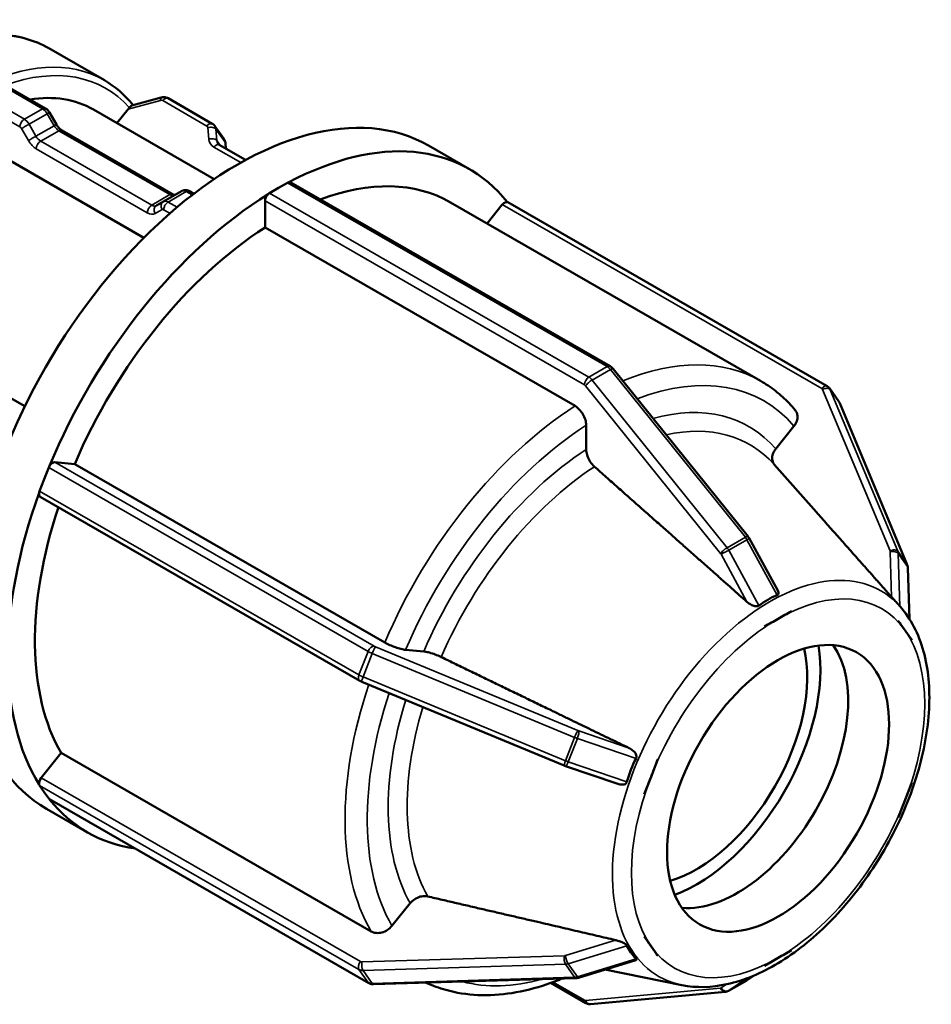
# Model space of a CAD drawing. Header units: millimetres. Extents: x 0 to 903, y 0 to 594.
# Tile 8 of 9: x 593 to 640, y 442 to 492. Entities that reach past the tile are written whole.
import ezdxf

# ---------------------------------------------------------------- set-up
doc = ezdxf.new("R2010")
doc.units = ezdxf.units.MM
doc.layers.add('Visible (ANSI)', color=7, linetype='Continuous', lineweight=50)
doc.layers.add('Visible Narrow (ANSI)', color=7, linetype='Continuous', lineweight=35)

msp = doc.modelspace()

# ---------------------------------------------------------------- linework, layer by layer
at = {"layer": 'Visible (ANSI)'}
for p, q in [((594.878, 490.585), (597.706, 488.956)), ((592.465, 488.813), (594.714, 487.518)), ((600.601, 488.078), (599.1, 487.675)), ((603.202, 486.74), (600.952, 488.035)), ((594.912, 487.316), (595.265, 486.705)), ((597.148, 487.464), (603.3, 483.921)), ((598.343, 486.775), (598.914, 487.485)), ((599.717, 480.93), (590.185, 486.419)), ((595.547, 486.401), (601.206, 483.142)), ((603.801, 485.955), (603.337, 486.616)), ((603.876, 485.746), (603.898, 485.47)), ((604.898, 484.894), (603.557, 485.666)), ((614.224, 485.624), (616.31, 484.423)), ((606.579, 483.466), (607.042, 483.733)), ((607.202, 483.749), (623.473, 474.379)), ((601.639, 483.308), (600.713, 482.775)), ((602.038, 483.3), (602.261, 483.172)), ((606.116, 483.2), (606.579, 483.466)), ((600.712, 482.774), (600.359, 482.569)), ((605.889, 481.453), (605.889, 482.808)), ((615.337, 482.733), (631.134, 473.636)), ((634.524, 473.366), (618.252, 482.736)), ((617.205, 481.657), (617.979, 482.62)), ((621.686, 472.356), (605.889, 481.453)), ((583.543, 478.16), (593.654, 472.338)), ((623.619, 474.252), (630.496, 465.702)), ((635.122, 472.581), (634.659, 473.242)), ((635.166, 472.502), (638.604, 464.267)), ((622.252, 470.138), (622.252, 471.375)), ((631.909, 470.173), (632.836, 471.326)), ((594.638, 468.619), (594.869, 469.216)), ((595.178, 469.49), (596.193, 469.397)), ((596.193, 469.397), (611.99, 460.3)), ((633.981, 466.944), (631.824, 469.376)), ((594.406, 468.022), (594.638, 468.619)), ((610.714, 458.356), (594.442, 467.726)), ((630.554, 465.614), (632.007, 462.945)), ((638.637, 464.115), (638.72, 461.503)), ((638.243, 462.138), (638.129, 462.268)), ((632.717, 461.906), (632.028, 461.509)), ((632.716, 461.908), (632.717, 461.906)), ((632.028, 461.509), (631.338, 461.112)), ((638.153, 461.407), (638.154, 461.408)), ((638.154, 461.408), (638.154, 461.409)), ((638.499, 460.916), (638.154, 461.408)), ((631.338, 461.112), (631.337, 461.114)), ((631.337, 461.112), (631.338, 461.112)), ((638.844, 460.424), (638.499, 460.916)), ((638.844, 460.424), (638.842, 460.424)), ((638.844, 460.426), (638.844, 460.424)), ((613.046, 459.929), (613.973, 459.844)), ((621.135, 454.029), (610.821, 458.304)), ((594.489, 453.412), (595.504, 454.674)), ((595.504, 454.674), (611.3, 445.577)), ((625.901, 454.351), (625.556, 453.462)), ((625.899, 454.352), (625.901, 454.351)), ((625.901, 454.351), (625.901, 454.352)), ((623.862, 453.098), (621.2, 454.005)), ((625.556, 453.462), (625.211, 452.574)), ((638.499, 452.276), (638.844, 453.165)), ((638.842, 453.165), (638.844, 453.165)), ((638.844, 453.165), (638.844, 453.165)), ((594.638, 452.677), (594.406, 453.007)), ((594.869, 452.346), (594.638, 452.677)), ((611.177, 442.942), (594.905, 452.313)), ((625.211, 452.574), (625.21, 452.574)), ((638.154, 451.387), (638.499, 452.276)), ((594.762, 451.827), (596.848, 450.626)), ((638.154, 451.387), (638.153, 451.388)), ((612.357, 445.861), (613.284, 447.014)), ((625.21, 445.314), (625.211, 445.314)), ((625.211, 445.314), (625.211, 445.316)), ((625.211, 445.314), (625.556, 444.823)), ((625.556, 444.823), (625.901, 444.331)), ((632.028, 444.229), (632.717, 444.626)), ((632.716, 444.628), (632.717, 444.626)), ((632.717, 444.626), (632.716, 444.626)), ((624.785, 444.12), (621.861, 443.221)), ((625.901, 444.331), (625.899, 444.33)), ((625.901, 444.332), (625.901, 444.331)), ((631.338, 443.832), (632.028, 444.229)), ((627.13, 442.841), (623.207, 443.635)), ((631.338, 443.832), (631.337, 443.834)), ((631.337, 443.832), (631.338, 443.832)), ((621.731, 443.199), (611.416, 442.884)), ((629.503, 442.552), (630.429, 443.085)), ((630.776, 443.321), (630.454, 443.101)), ((620.449, 442.953), (622.227, 441.93)), ((622.473, 441.873), (629.349, 442.503))]:
    msp.add_line(p, q, dxfattribs=at)
for centre, major_axis, ratio, start_param, end_param in [((604.493, 468.725), (9.731, 16.898), 0.578093, 0, 3.141593), ((590.874, 476.568), (6.274, 10.896), 0.578093, 0, 0.434346), ((599.027, 487.324), (0.257, 0.365), 0.420253, 1.200816, 1.420605), ((606.579, 467.524), (9.731, 16.898), 0.578093, 6.057924, 7.028178), ((607.042, 483.471), (-0.16, -0.277), 0.578093, 3.623619, 3.925057), ((607.042, 483.471), (0.16, 0.277), 0.578093, 0, 0.482026), ((606.579, 467.524), (8.758, 15.209), 0.578093, 0, 0.611397), ((606.579, 467.524), (-9.731, -16.898), 0.578093, 3.963528, 4.933783), ((606.116, 482.938), (0.16, 0.277), 0.578093, 1.084903, 2.354261), ((606.116, 482.938), (-0.16, -0.277), 0.578093, 3.925057, 4.226495), ((618.093, 482.458), (0.16, 0.277), 0.578093, 0.037705, 1.307063), ((618.093, 482.458), (0.16, 0.277), 0.578093, 0, 0.037705), ((606.579, 467.524), (-8.758, -15.209), 0.578093, 3.980641, 4.91667), ((595.065, 469.198), (-0.16, -0.277), 0.578093, 4.670816, 4.972255), ((595.065, 469.198), (0.16, 0.277), 0.578093, 0.259866, 1.529224), ((606.579, 467.524), (-9.731, -16.898), 0.578093, 5.010726, 5.980981), ((594.602, 468.004), (-0.16, -0.277), 0.578093, 5.273693, 6.283185), ((594.602, 468.004), (-0.16, -0.277), 0.578093, 4.972255, 5.273693), ((606.579, 467.524), (-8.758, -15.209), 0.578093, 5.05412, 5.963868), ((637.425, 451.597), (5.793, -10.955), 0.582875, 3.088613, 3.236668), ((627.856, 455.272), (4.467, 7.756), 0.578093, 3.752103, 5.672675), ((629.942, 454.07), (-3.992, -6.933), 0.578093, 0.263274, 2.878319), ((627.856, 455.272), (3.992, 6.933), 0.578093, 3.689012, 5.735766), ((636.05, 449.887), (11.687, -3.437), 0.709606, 3.007938, 3.155993), ((594.602, 453.251), (0.16, 0.277), 0.578093, 1.307063, 2.576421), ((594.602, 453.251), (-0.16, -0.277), 0.578093, 5.718014, 6.019452), ((595.065, 452.59), (-0.16, -0.277), 0.578093, 6.019452, 6.283185), ((606.579, 467.524), (-9.731, -16.898), 0.578093, 6.057976, 6.508395), ((636.05, 448.051), (11.883, 2.745), 0.420646, 3.236078, 3.384134)]:
    msp.add_ellipse(centre, major_axis=major_axis, ratio=ratio, start_param=start_param, end_param=end_param, dxfattribs=at)
msp.add_ellipse((632.028, 452.869), major_axis=(-3.992, -6.933), ratio=0.578093, dxfattribs=at)
for points, knots in [([(594.878, 490.585), (594.121, 491.02), (593.252, 491.256), (591.36, 491.314), (590.334, 491.123), (588.212, 490.324), (587.116, 489.702), (584.984, 488.093), (583.95, 487.105), (582.05, 484.869), (581.184, 483.623), (579.704, 480.995), (579.09, 479.615), (578.174, 476.854), (577.873, 475.473), (577.619, 472.846), (577.667, 471.599), (578.121, 469.371), (578.526, 468.387), (579.555, 466.956), (580.116, 466.441), (580.761, 466.07)], [5.499721, 5.499721, 5.499721, 5.499721, 5.7998, 5.7998, 6.11236, 6.11236, 6.436768, 6.436768, 6.762393, 6.762393, 7.087063, 7.087063, 7.411347, 7.411347, 7.736101, 7.736101, 8.061794, 8.061794, 8.385625, 8.385625, 8.641314, 8.641314, 8.641314, 8.641314]), ([(600.601, 488.078), (600.622, 488.083), (600.645, 488.088), (600.69, 488.093), (600.713, 488.095), (600.76, 488.094), (600.784, 488.092), (600.833, 488.083), (600.857, 488.077), (600.905, 488.06), (600.929, 488.049), (600.952, 488.035)], [3.9269908, 3.9269908, 3.9269908, 3.9269908, 4.0840704, 4.0840704, 4.2411501, 4.2411501, 4.3982297, 4.3982297, 4.5553093, 4.5553093, 4.712389, 4.712389, 4.712389, 4.712389]), ([(594.912, 487.316), (594.903, 487.332), (594.893, 487.347), (594.872, 487.377), (594.861, 487.391), (594.837, 487.419), (594.824, 487.433), (594.797, 487.459), (594.782, 487.472), (594.75, 487.496), (594.733, 487.507), (594.714, 487.518)], [0.7853982, 0.7853982, 0.7853982, 0.7853982, 0.9424778, 0.9424778, 1.0995574, 1.0995574, 1.2566371, 1.2566371, 1.4137167, 1.4137167, 1.5707963, 1.5707963, 1.5707963, 1.5707963]), ([(598.977, 487.556), (598.983, 487.562), (598.989, 487.568), (599.014, 487.596), (599.031, 487.616), (599.063, 487.651), (599.077, 487.664), (599.093, 487.672), (599.097, 487.674), (599.1, 487.675)], [-0.04338213, -0.04338213, -0.04338213, -0.04338213, -0.04069009, -0.04069009, -0.03096435, -0.03096435, -0.02023584, -0.02023584, -0.01733892, -0.01733892, -0.01733892, -0.01733892]), ([(603.202, 486.74), (603.212, 486.734), (603.223, 486.727), (603.243, 486.714), (603.252, 486.706), (603.271, 486.691), (603.28, 486.682), (603.298, 486.665), (603.307, 486.656), (603.323, 486.636), (603.33, 486.627), (603.337, 486.616)], [4.712389, 4.712389, 4.712389, 4.712389, 4.782905, 4.782905, 4.8534211, 4.8534211, 4.9239372, 4.9239372, 4.9944532, 4.9944532, 5.0649693, 5.0649693, 5.0649693, 5.0649693]), ([(595.547, 486.401), (595.53, 486.41), (595.512, 486.423), (595.473, 486.452), (595.453, 486.469), (595.413, 486.507), (595.393, 486.528), (595.354, 486.574), (595.335, 486.598), (595.298, 486.65), (595.281, 486.677), (595.265, 486.705)], [1.5707963, 1.5707963, 1.5707963, 1.5707963, 1.727876, 1.727876, 1.8849556, 1.8849556, 2.0420352, 2.0420352, 2.1991149, 2.1991149, 2.3561945, 2.3561945, 2.3561945, 2.3561945]), ([(603.876, 485.746), (603.875, 485.76), (603.873, 485.775), (603.867, 485.804), (603.864, 485.818), (603.855, 485.847), (603.85, 485.861), (603.839, 485.889), (603.832, 485.903), (603.818, 485.93), (603.809, 485.943), (603.801, 485.955)], [0.7853982, 0.7853982, 0.7853982, 0.7853982, 0.8719617, 0.8719617, 0.9585253, 0.9585253, 1.0450889, 1.0450889, 1.1316524, 1.1316524, 1.218216, 1.218216, 1.218216, 1.218216]), ([(603.494, 485.723), (603.497, 485.718), (603.5, 485.714), (603.507, 485.706), (603.511, 485.702), (603.519, 485.695), (603.523, 485.691), (603.532, 485.683), (603.536, 485.68), (603.546, 485.673), (603.552, 485.67), (603.557, 485.666)], [4.3598087, 4.3598087, 4.3598087, 4.3598087, 4.4303247, 4.4303247, 4.5008408, 4.5008408, 4.5713569, 4.5713569, 4.6418729, 4.6418729, 4.712389, 4.712389, 4.712389, 4.712389]), ([(602.038, 483.3), (602.02, 483.311), (602, 483.321), (601.956, 483.338), (601.933, 483.345), (601.881, 483.356), (601.853, 483.359), (601.794, 483.358), (601.763, 483.354), (601.7, 483.338), (601.668, 483.325), (601.639, 483.308)], [1.5707963, 1.5707963, 1.5707963, 1.5707963, 1.7274892, 1.7274892, 1.8841821, 1.8841821, 2.040875, 2.040875, 2.1975679, 2.1975679, 2.3542608, 2.3542608, 2.3542608, 2.3542608]), ([(600.712, 482.774), (600.712, 482.774), (600.712, 482.774), (600.712, 482.774), (600.712, 482.774), (600.712, 482.774), (600.712, 482.774), (600.713, 482.775), (600.713, 482.775), (600.713, 482.775), (600.713, 482.775), (600.713, 482.775)], [3.926990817, 3.926990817, 3.926990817, 3.926990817, 3.927377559, 3.927377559, 3.9277643, 3.9277643, 3.928151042, 3.928151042, 3.928537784, 3.928537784, 3.928924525, 3.928924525, 3.928924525, 3.928924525]), ([(601.293, 483.109), (601.29, 483.109), (601.287, 483.109), (601.276, 483.112), (601.265, 483.115), (601.238, 483.125), (601.223, 483.132), (601.206, 483.142)], [1.1860376, 1.1860376, 1.1860376, 1.1860376, 1.2574105, 1.2574105, 1.4141034, 1.4141034, 1.5707963, 1.5707963, 1.5707963, 1.5707963]), ([(623.619, 474.252), (623.612, 474.261), (623.604, 474.271), (623.587, 474.289), (623.578, 474.298), (623.56, 474.315), (623.55, 474.324), (623.53, 474.34), (623.519, 474.349), (623.497, 474.364), (623.485, 474.372), (623.473, 474.379)], [1.0471976, 1.0471976, 1.0471976, 1.0471976, 1.1519173, 1.1519173, 1.2566371, 1.2566371, 1.3613568, 1.3613568, 1.4660766, 1.4660766, 1.5707963, 1.5707963, 1.5707963, 1.5707963]), ([(632.9, 472.146), (632.799, 472.267), (632.694, 472.383), (632.478, 472.609), (632.366, 472.717), (632.136, 472.925), (632.018, 473.025), (631.776, 473.215), (631.651, 473.306), (631.397, 473.478), (631.267, 473.559), (631.134, 473.636)], [5.2916735, 5.2916735, 5.2916735, 5.2916735, 5.333283, 5.333283, 5.3748924, 5.3748924, 5.4165019, 5.4165019, 5.4581114, 5.4581114, 5.4997209, 5.4997209, 5.4997209, 5.4997209]), ([(634.524, 473.366), (634.534, 473.36), (634.544, 473.353), (634.564, 473.339), (634.574, 473.332), (634.593, 473.316), (634.602, 473.308), (634.62, 473.291), (634.628, 473.281), (634.644, 473.262), (634.652, 473.252), (634.659, 473.242)], [4.712389, 4.712389, 4.712389, 4.712389, 4.782905, 4.782905, 4.8534211, 4.8534211, 4.9239372, 4.9239372, 4.9944532, 4.9944532, 5.0649693, 5.0649693, 5.0649693, 5.0649693]), ([(622.252, 471.375), (622.252, 471.456), (622.235, 471.561), (622.182, 471.741), (622.135, 471.849), (622.037, 472.02), (621.967, 472.114), (621.838, 472.25), (621.756, 472.316), (621.686, 472.356)], [-0.1185737, -0.1185737, -0.1185737, -0.1185737, -0.0888892, -0.0888892, -0.0592318, -0.0592318, -0.0296042, -0.0296042, 0, 0, 0, 0]), ([(635.166, 472.502), (635.164, 472.508), (635.161, 472.513), (635.156, 472.524), (635.153, 472.529), (635.148, 472.54), (635.145, 472.545), (635.139, 472.556), (635.136, 472.561), (635.129, 472.571), (635.126, 472.576), (635.122, 472.581)], [1.0471976, 1.0471976, 1.0471976, 1.0471976, 1.0814012, 1.0814012, 1.1156049, 1.1156049, 1.1498086, 1.1498086, 1.1840123, 1.1840123, 1.218216, 1.218216, 1.218216, 1.218216]), ([(632.836, 471.326), (632.897, 471.401), (632.952, 471.499), (633.01, 471.669), (633.024, 471.771), (633.011, 471.934), (632.982, 472.025), (632.929, 472.109), (632.915, 472.128), (632.9, 472.146)], [-0.11857372, -0.11857372, -0.11857372, -0.11857372, -0.08888921, -0.08888921, -0.05923182, -0.05923182, -0.0296042, -0.0296042, -0.02124606, -0.02124606, -0.02124606, -0.02124606]), ([(622.671, 469.263), (622.646, 469.285), (622.623, 469.308), (622.537, 469.399), (622.467, 469.493), (622.368, 469.664), (622.322, 469.772), (622.268, 469.952), (622.252, 470.057), (622.252, 470.138)], [0.25682012, 0.25682012, 0.25682012, 0.25682012, 0.26679616, 0.26679616, 0.29642898, 0.29642898, 0.32610114, 0.32610114, 0.3558022, 0.3558022, 0.3558022, 0.3558022]), ([(631.845, 469.352), (631.83, 469.37), (631.817, 469.389), (631.764, 469.474), (631.734, 469.564), (631.721, 469.727), (631.735, 469.829), (631.794, 469.999), (631.849, 470.097), (631.909, 470.173)], [0.25846965, 0.25846965, 0.25846965, 0.25846965, 0.26679616, 0.26679616, 0.29642898, 0.29642898, 0.32610114, 0.32610114, 0.3558022, 0.3558022, 0.3558022, 0.3558022]), ([(630.554, 465.614), (630.551, 465.62), (630.548, 465.626), (630.54, 465.638), (630.537, 465.644), (630.529, 465.656), (630.525, 465.662), (630.517, 465.673), (630.513, 465.679), (630.505, 465.69), (630.5, 465.696), (630.496, 465.702)], [0.7422573, 0.7422573, 0.7422573, 0.7422573, 0.8032454, 0.8032454, 0.8642334, 0.8642334, 0.9252215, 0.9252215, 0.9862095, 0.9862095, 1.0471976, 1.0471976, 1.0471976, 1.0471976]), ([(638.637, 464.115), (638.637, 464.125), (638.636, 464.135), (638.634, 464.156), (638.632, 464.166), (638.629, 464.186), (638.627, 464.196), (638.622, 464.217), (638.619, 464.227), (638.612, 464.247), (638.608, 464.257), (638.604, 464.267)], [0.7422573, 0.7422573, 0.7422573, 0.7422573, 0.8032454, 0.8032454, 0.8642334, 0.8642334, 0.9252215, 0.9252215, 0.9862095, 0.9862095, 1.0471976, 1.0471976, 1.0471976, 1.0471976]), ([(632.008, 462.945), (632.026, 462.911), (632.04, 462.877), (632.049, 462.818), (632.047, 462.79), (632.03, 462.754), (632.022, 462.743), (632.002, 462.727), (631.991, 462.72), (631.979, 462.715)], [0.03037693, 0.03037693, 0.03037693, 0.03037693, 0.0444864, 0.0444864, 0.05588661, 0.05588661, 0.06158672, 0.06158672, 0.06640432, 0.06640432, 0.06640432, 0.06640432]), ([(631.053, 462.182), (631.042, 462.174), (631.03, 462.167), (631.001, 462.156), (630.983, 462.151), (630.927, 462.145), (630.886, 462.148), (630.776, 462.17), (630.704, 462.2), (630.569, 462.273), (630.507, 462.318), (630.456, 462.362), (630.45, 462.367), (630.444, 462.372), (630.439, 462.377)], [-0.06640432, -0.06640432, -0.06640432, -0.06640432, -0.06158672, -0.06158672, -0.05588661, -0.05588661, -0.0444864, -0.0444864, -0.0222432, -0.0222432, 0, 0, 0, 0.00240406, 0.00240406, 0.00240406, 0.00240406]), ([(638.129, 462.268), (638.122, 462.275), (638.116, 462.281), (638.061, 462.344), (638.01, 462.401), (637.913, 462.51), (637.867, 462.562), (637.827, 462.607), (637.823, 462.611), (637.819, 462.616), (637.814, 462.621)], [-0.04714525, -0.04714525, -0.04714525, -0.04714525, -0.0444864, -0.0444864, -0.0222432, -0.0222432, 0, 0, 0, 0.00240406, 0.00240406, 0.00240406, 0.00240406]), ([(627.13, 442.841), (627.858, 442.693), (628.636, 442.716), (630.29, 443.077), (631.172, 443.445), (632.926, 444.5), (633.799, 445.195), (635.429, 446.829), (636.186, 447.767), (637.516, 449.787), (638.089, 450.869), (638.997, 453.076), (639.332, 454.201), (639.726, 456.392), (639.784, 457.458), (639.598, 459.426), (639.354, 460.329), (638.753, 461.482), (638.517, 461.83), (638.243, 462.138)], [2.549122, 2.549122, 2.549122, 2.549122, 2.841516, 2.841516, 3.163163, 3.163163, 3.49507, 3.49507, 3.825714, 3.825714, 4.154928, 4.154928, 4.484489, 4.484489, 4.815895, 4.815895, 5.146424, 5.146424, 5.308727, 5.308727, 5.308727, 5.308727]), ([(611.99, 460.3), (612.059, 460.26), (612.156, 460.211), (612.331, 460.133), (612.441, 460.089), (612.625, 460.024), (612.732, 459.992), (612.898, 459.951), (612.985, 459.935), (613.046, 459.929)], [0, 0, 0, 0, 0.0296042, 0.0296042, 0.0592318, 0.0592318, 0.0888892, 0.0888892, 0.1185737, 0.1185737, 0.1185737, 0.1185737]), ([(613.973, 459.844), (614.034, 459.839), (614.122, 459.823), (614.287, 459.782), (614.394, 459.749), (614.578, 459.684), (614.688, 459.641), (614.806, 459.588), (614.836, 459.574), (614.867, 459.559)], [0.11859346, 0.11859346, 0.11859346, 0.11859346, 0.14829452, 0.14829452, 0.17796668, 0.17796668, 0.2075995, 0.2075995, 0.21757554, 0.21757554, 0.21757554, 0.21757554]), ([(610.714, 458.356), (610.721, 458.352), (610.728, 458.348), (610.742, 458.341), (610.749, 458.337), (610.763, 458.33), (610.77, 458.327), (610.784, 458.32), (610.791, 458.317), (610.806, 458.31), (610.813, 458.307), (610.821, 458.304)], [4.712389, 4.712389, 4.712389, 4.712389, 4.8171087, 4.8171087, 4.9218285, 4.9218285, 5.0265482, 5.0265482, 5.131268, 5.131268, 5.2359878, 5.2359878, 5.2359878, 5.2359878]), ([(624.442, 454.92), (624.449, 454.917), (624.456, 454.914), (624.462, 454.91), (624.524, 454.879), (624.588, 454.837), (624.702, 454.737), (624.751, 454.679), (624.799, 454.579), (624.811, 454.54), (624.815, 454.481), (624.813, 454.462), (624.806, 454.428), (624.8, 454.412), (624.793, 454.398)], [-0.00240406, -0.00240406, -0.00240406, -0.00240406, 0, 0, 0, 0.0222432, 0.0222432, 0.0444864, 0.0444864, 0.05588661, 0.05588661, 0.06158672, 0.06158672, 0.06640432, 0.06640432, 0.06640432, 0.06640432]), ([(621.135, 454.029), (621.14, 454.027), (621.144, 454.026), (621.152, 454.022), (621.157, 454.02), (621.165, 454.017), (621.17, 454.016), (621.178, 454.012), (621.183, 454.011), (621.191, 454.008), (621.196, 454.006), (621.2, 454.005)], [5.2359878, 5.2359878, 5.2359878, 5.2359878, 5.2969758, 5.2969758, 5.3579638, 5.3579638, 5.4189519, 5.4189519, 5.4799399, 5.4799399, 5.540928, 5.540928, 5.540928, 5.540928]), ([(624.33, 453.204), (624.326, 453.189), (624.32, 453.175), (624.303, 453.146), (624.291, 453.132), (624.251, 453.096), (624.217, 453.08), (624.121, 453.053), (624.049, 453.055), (623.939, 453.074), (623.899, 453.085), (623.862, 453.098)], [-0.06640432, -0.06640432, -0.06640432, -0.06640432, -0.06158672, -0.06158672, -0.05588661, -0.05588661, -0.0444864, -0.0444864, -0.0222432, -0.0222432, -0.00992897, -0.00992897, -0.00992897, -0.00992897]), ([(613.284, 447.014), (613.344, 447.09), (613.432, 447.169), (613.598, 447.277), (613.705, 447.326), (613.889, 447.375), (613.999, 447.385), (614.116, 447.374), (614.147, 447.369), (614.177, 447.362)], [0.11859346, 0.11859346, 0.11859346, 0.11859346, 0.14829452, 0.14829452, 0.17796668, 0.17796668, 0.2075995, 0.2075995, 0.21757554, 0.21757554, 0.21757554, 0.21757554]), ([(611.3, 445.577), (611.37, 445.537), (611.466, 445.507), (611.642, 445.491), (611.752, 445.501), (611.936, 445.55), (612.043, 445.598), (612.208, 445.707), (612.296, 445.786), (612.357, 445.861)], [0, 0, 0, 0, 0.0296042, 0.0296042, 0.0592318, 0.0592318, 0.0888892, 0.0888892, 0.1185737, 0.1185737, 0.1185737, 0.1185737]), ([(623.753, 445.137), (623.76, 445.135), (623.766, 445.134), (623.773, 445.132), (623.836, 445.117), (623.907, 445.095), (624.049, 445.042), (624.121, 445.01), (624.217, 444.954), (624.251, 444.931), (624.291, 444.897), (624.303, 444.885), (624.32, 444.865), (624.326, 444.855), (624.33, 444.847)], [-0.00240406, -0.00240406, -0.00240406, -0.00240406, 0, 0, 0, 0.0222432, 0.0222432, 0.0444864, 0.0444864, 0.05588661, 0.05588661, 0.06158672, 0.06158672, 0.06640432, 0.06640432, 0.06640432, 0.06640432]), ([(624.793, 444.186), (624.8, 444.179), (624.806, 444.171), (624.813, 444.157), (624.815, 444.15), (624.811, 444.132), (624.8, 444.125), (624.785, 444.12)], [-0.06640432, -0.06640432, -0.06640432, -0.06640432, -0.06158672, -0.06158672, -0.05588661, -0.05588661, -0.04499319, -0.04499319, -0.04499319, -0.04499319]), ([(614.104, 442.966), (614.425, 442.816), (614.759, 442.692), (615.628, 442.448), (616.175, 442.362), (617.302, 442.312), (617.882, 442.347), (619.059, 442.532), (619.657, 442.683), (620.516, 442.974), (620.773, 443.071), (621.031, 443.177)], [2.4076891, 2.4076891, 2.4076891, 2.4076891, 2.5035652, 2.5035652, 2.6490022, 2.6490022, 2.7944392, 2.7944392, 2.9398762, 2.9398762, 3.0017999, 3.0017999, 3.0017999, 3.0017999]), ([(621.731, 443.199), (621.74, 443.199), (621.749, 443.2), (621.767, 443.201), (621.776, 443.202), (621.793, 443.205), (621.802, 443.206), (621.819, 443.21), (621.827, 443.211), (621.844, 443.216), (621.852, 443.218), (621.861, 443.221)], [5.2359878, 5.2359878, 5.2359878, 5.2359878, 5.2969758, 5.2969758, 5.3579638, 5.3579638, 5.4189519, 5.4189519, 5.4799399, 5.4799399, 5.540928, 5.540928, 5.540928, 5.540928]), ([(630.429, 443.085), (630.431, 443.086), (630.433, 443.087), (630.436, 443.089), (630.438, 443.09), (630.441, 443.092), (630.443, 443.093), (630.446, 443.096), (630.448, 443.097), (630.451, 443.099), (630.453, 443.1), (630.454, 443.101)], [5.49585344, 5.49585344, 5.49585344, 5.49585344, 5.50486834, 5.50486834, 5.51388325, 5.51388325, 5.52289815, 5.52289815, 5.53191306, 5.53191306, 5.54092796, 5.54092796, 5.54092796, 5.54092796]), ([(611.177, 442.942), (611.192, 442.934), (611.208, 442.926), (611.24, 442.912), (611.256, 442.907), (611.288, 442.897), (611.305, 442.893), (611.337, 442.888), (611.353, 442.886), (611.385, 442.883), (611.4, 442.883), (611.416, 442.884)], [4.712389, 4.712389, 4.712389, 4.712389, 4.8171087, 4.8171087, 4.9218285, 4.9218285, 5.0265482, 5.0265482, 5.131268, 5.131268, 5.2359878, 5.2359878, 5.2359878, 5.2359878]), ([(629.503, 442.552), (629.493, 442.546), (629.484, 442.541), (629.463, 442.532), (629.453, 442.528), (629.432, 442.52), (629.422, 442.517), (629.401, 442.512), (629.391, 442.509), (629.37, 442.506), (629.36, 442.504), (629.349, 442.503)], [0.7873319, 0.7873319, 0.7873319, 0.7873319, 0.839305, 0.839305, 0.8912781, 0.8912781, 0.9432513, 0.9432513, 0.9952244, 0.9952244, 1.0471976, 1.0471976, 1.0471976, 1.0471976]), ([(622.473, 441.873), (622.452, 441.871), (622.433, 441.871), (622.395, 441.873), (622.376, 441.876), (622.342, 441.883), (622.326, 441.887), (622.295, 441.897), (622.28, 441.903), (622.253, 441.916), (622.24, 441.922), (622.227, 441.93)], [1.0471976, 1.0471976, 1.0471976, 1.0471976, 1.1519173, 1.1519173, 1.2566371, 1.2566371, 1.3613568, 1.3613568, 1.4660766, 1.4660766, 1.5707963, 1.5707963, 1.5707963, 1.5707963])]:
    msp.add_open_spline(points, degree=3, knots=knots, dxfattribs=at)
for points in [[(599.164, 487.692), (598.75, 488.211), (598.26, 488.637), (597.706, 488.956)], [(632.028, 461.509), (632.247, 461.636), (632.483, 461.77), (632.716, 461.908)], [(631.337, 461.114), (631.574, 461.247), (631.808, 461.382), (632.028, 461.509)], [(638.153, 461.407), (638.153, 461.408), (638.154, 461.409), (638.154, 461.409)], [(638.499, 460.916), (638.388, 461.074), (638.273, 461.239), (638.153, 461.407)], [(638.154, 461.409), (638.272, 461.239), (638.389, 461.073), (638.499, 460.916)], [(631.337, 461.112), (631.337, 461.112), (631.337, 461.113), (631.337, 461.114)], [(638.499, 460.916), (638.609, 460.759), (638.726, 460.591), (638.844, 460.426)], [(638.842, 460.424), (638.726, 460.593), (638.61, 460.758), (638.499, 460.916)], [(625.556, 453.462), (625.666, 453.746), (625.784, 454.048), (625.899, 454.352)], [(625.899, 454.352), (625.9, 454.352), (625.9, 454.352), (625.901, 454.352)], [(625.21, 452.574), (625.33, 452.876), (625.446, 453.179), (625.556, 453.462)], [(638.499, 452.276), (638.61, 452.562), (638.726, 452.86), (638.842, 453.165)], [(638.842, 453.165), (638.843, 453.165), (638.843, 453.165), (638.844, 453.165)], [(638.153, 451.388), (638.273, 451.692), (638.388, 451.99), (638.499, 452.276)], [(625.21, 445.314), (625.21, 445.314), (625.211, 445.315), (625.211, 445.316)], [(625.556, 444.823), (625.446, 444.979), (625.33, 445.147), (625.21, 445.314)], [(625.211, 445.316), (625.33, 445.145), (625.445, 444.981), (625.556, 444.823)], [(625.556, 444.823), (625.667, 444.664), (625.783, 444.499), (625.901, 444.332)], [(625.899, 444.33), (625.784, 444.499), (625.666, 444.666), (625.556, 444.823)], [(632.028, 444.229), (632.249, 444.357), (632.481, 444.49), (632.716, 444.628)], [(632.716, 444.626), (632.483, 444.491), (632.247, 444.356), (632.028, 444.229)], [(632.028, 444.229), (631.808, 444.103), (631.574, 443.968), (631.337, 443.832)], [(631.337, 443.834), (631.575, 443.968), (631.806, 444.102), (632.028, 444.229)], [(631.337, 443.832), (631.337, 443.832), (631.337, 443.833), (631.337, 443.834)]]:
    msp.add_open_spline(points, degree=3, dxfattribs=at)
for points, weights in [([(630.439, 462.377), (626.997, 465.428), (622.671, 469.263)], [1.00091061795, 1.00697198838, 1]), ([(637.814, 462.621), (636.044, 464.618), (633.981, 466.944)], [1.00091061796, 1.00496624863, 1.00318700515]), ([(614.867, 459.559), (620.199, 456.976), (624.442, 454.92)], [1, 1.00697198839, 1.00091061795]), ([(614.177, 447.362), (619.51, 446.122), (623.753, 445.137)], [1, 1.00697198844, 1.00091061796])]:
    msp.add_rational_spline(points, weights, degree=2, dxfattribs=at)
at = {"layer": 'Visible Narrow (ANSI)'}
for p, q in [((592.305, 488.798), (594.555, 487.502)), ((593.628, 486.969), (591.379, 488.264)), ((591.153, 487.872), (593.402, 486.577)), ((598.914, 487.485), (600.571, 487.93)), ((600.68, 487.92), (602.929, 486.624)), ((594.555, 487.502), (593.628, 486.969)), ((593.868, 486.716), (594.795, 487.249)), ((594.795, 487.249), (595.148, 486.638)), ((593.482, 486.492), (593.835, 485.882)), ((594.221, 486.105), (593.868, 486.716)), ((595.148, 486.638), (594.221, 486.105)), ((594.461, 485.852), (595.388, 486.385)), ((595.388, 486.385), (601.046, 483.126)), ((602.981, 486.542), (603.028, 485.959)), ((603.392, 486.461), (603.855, 485.8)), ((603.439, 485.878), (603.392, 486.461)), ((600.12, 482.593), (594.461, 485.852)), ((603.609, 485.637), (603.439, 485.878)), ((603.855, 485.8), (603.881, 485.48)), ((594.235, 485.46), (599.893, 482.201)), ((603.284, 485.551), (604.656, 484.761)), ((607.042, 483.733), (623.313, 474.363)), ((600.952, 482.751), (601.879, 483.285)), ((601.879, 483.285), (602.181, 483.111)), ((601.046, 483.126), (600.12, 482.593)), ((601.409, 482.488), (600.952, 482.751)), ((605.889, 482.808), (622.161, 473.438)), ((622.387, 473.83), (606.116, 483.2)), ((600.293, 482.162), (600.646, 482.367)), ((600.726, 482.359), (601.045, 482.176)), ((617.979, 482.62), (634.251, 473.25)), ((623.313, 474.363), (622.387, 473.83)), ((622.557, 473.679), (623.483, 474.213)), ((623.483, 474.213), (630.36, 465.662)), ((622.217, 473.388), (629.094, 464.837)), ((629.433, 465.129), (622.557, 473.679)), ((634.294, 473.201), (637.733, 464.966)), ((634.69, 473.185), (635.153, 472.525)), ((638.129, 464.95), (634.69, 473.185)), ((635.153, 472.525), (638.592, 464.29)), ((594.869, 469.216), (611.141, 459.846)), ((611.45, 460.12), (595.178, 469.49)), ((610.677, 458.652), (594.406, 468.022)), ((630.36, 465.662), (629.433, 465.129)), ((629.514, 465.008), (630.44, 465.542)), ((630.44, 465.542), (631.979, 462.715)), ((629.121, 464.797), (630.439, 462.377)), ((631.053, 462.182), (629.514, 465.008)), ((637.741, 464.927), (637.814, 462.621)), ((638.592, 464.29), (638.129, 464.95)), ((638.153, 464.835), (638.616, 464.174)), ((638.239, 462.143), (638.153, 464.835)), ((638.616, 464.174), (638.7, 461.534)), ((611.141, 459.846), (610.677, 458.652)), ((610.886, 458.55), (611.35, 459.744)), ((611.35, 459.744), (621.664, 455.469)), ((621.834, 455.811), (611.519, 460.086)), ((621.201, 454.275), (610.886, 458.55)), ((624.442, 454.92), (621.88, 455.793)), ((621.664, 455.469), (621.201, 454.275)), ((621.338, 454.224), (621.801, 455.418)), ((621.801, 455.418), (624.793, 454.398)), ((624.33, 453.204), (621.338, 454.224)), ((610.76, 444.042), (594.489, 453.412)), ((594.406, 453.007), (610.677, 443.637)), ((611.141, 442.976), (594.869, 452.346)), ((623.753, 445.137), (621.19, 444.349)), ((621.338, 443.926), (624.33, 444.847)), ((621.145, 444.341), (610.83, 444.026)), ((624.793, 444.186), (621.801, 443.266)), ((610.677, 443.637), (611.141, 442.976)), ((610.886, 443.588), (621.201, 443.903)), ((611.35, 442.927), (610.886, 443.588)), ((621.201, 443.903), (621.664, 443.243)), ((621.801, 443.266), (621.338, 443.926)), ((621.664, 443.243), (611.35, 442.927)), ((629.514, 442.559), (630.425, 443.183)), ((630.44, 443.092), (629.514, 442.559)), ((630.773, 443.32), (630.44, 443.092)), ((622.161, 442.077), (620.565, 442.995)), ((629.094, 442.692), (622.217, 442.061)), ((629.379, 442.878), (629.121, 442.701))]:
    msp.add_line(p, q, dxfattribs=at)
for centre, major_axis, ratio, start_param, end_param in [((587.819, 478.327), (-7.059, -12.257), 0.578093, 3.141593, 6.283185), ((590.648, 476.698), (7.059, 12.257), 0.578093, 0, 2.876712), ((590.874, 476.568), (6.899, 11.98), 0.578093, 6.089479, 6.88375), ((600.684, 487.769), (-0.083, 0.309), 0.258363, 0, 0.953495), ((600.582, 487.798), (0.131, 0.092), 0.787757, 0.35258, 1.137978), ((600.793, 487.758), (0.16, 0.277), 0.578093, 0, 1.307063), ((594.555, 487.241), (0.16, 0.277), 0.578093, 0, 0.783464), ((594.555, 487.11), (0.24, -0.416), 0.578093, 1.57273, 2.358128), ((594.635, 487.156), (0.277, 0.16), 0.001578, 0, 0.954406), ((593.628, 486.707), (-0.16, -0.277), 0.578093, 3.925057, 5.495853), ((593.628, 486.576), (-0.24, 0.416), 0.578093, 4.714323, 5.499721), ((603.042, 486.463), (0.16, 0.277), 0.578093, 0, 1.307063), ((593.402, 486.446), (0.08, -0.139), 0.578093, 1.57273, 2.358128), ((593.708, 486.623), (-0.277, -0.16), 0.001578, 4.095998, 5.666795), ((594.988, 486.545), (0.277, 0.16), 0.001578, 0, 0.954406), ((595.388, 486.777), (0.24, -0.416), 0.578093, 4.714323, 5.499721), ((595.388, 486.123), (0.16, 0.277), 0.578093, 0, 0.783464), ((602.831, 486.502), (0.131, 0.092), 0.787757, 5.850367, 6.635766), ((603.094, 486.381), (0.319, 0.026), 0.559184, 0.316918, 1.887715), ((602.944, 486.341), (0.393, 0.276), 0.787757, 5.850367, 6.283185), ((594.061, 486.012), (-0.277, -0.16), 0.001578, 4.095998, 5.666795), ((594.235, 486.114), (0.399, -0.693), 0.578093, 4.714323, 5.499721), ((594.461, 486.244), (-0.24, 0.416), 0.578093, 1.57273, 2.358128), ((594.461, 485.59), (-0.16, -0.277), 0.578093, 3.925057, 5.495853), ((603.141, 485.798), (0.319, 0.026), 0.559184, 0.316918, 1.887715), ((603.774, 486.16), (-0.655, -0.459), 0.787757, 5.850367, 6.635766), ((603.887, 485.998), (-0.393, -0.276), 0.787757, 5.850367, 6.283185), ((603.408, 485.68), (0.393, 0.276), 0.787757, 5.850367, 6.283185), ((603.557, 485.72), (0.319, 0.026), 0.559184, 0, 0.316918), ((603.397, 485.389), (0.16, 0.277), 0.578093, 0, 1.307063), ((601.879, 482.892), (-0.24, 0.416), 0.578093, 5.499721, 6.283185), ((601.879, 483.023), (0.16, 0.277), 0.578093, 0, 0.783464), ((600.872, 482.497), (-0.161, 0.277), 0.815969, 0, 1.568067), ((600.952, 482.359), (-0.24, 0.416), 0.578093, 5.499721, 6.283185), ((600.952, 482.49), (-0.16, -0.277), 0.578093, 3.925057, 5.495853), ((601.046, 482.865), (0.16, 0.277), 0.578093, 0, 0.783464), ((601.046, 483.519), (0.24, -0.416), 0.578093, 5.499721, 6.207727), ((600.12, 482.331), (-0.16, -0.277), 0.578093, 3.925057, 5.495853), ((600.12, 482.985), (0.24, -0.416), 0.578093, 5.499721, 6.282551), ((600.52, 482.293), (-0.161, 0.277), 0.815969, 0, 1.568067), ((600.726, 482.228), (-0.08, 0.139), 0.578093, 5.499721, 6.285119), ((599.893, 482.855), (0.399, -0.693), 0.578093, 5.499721, 6.285119), ((622.375, 458.427), (8.758, 15.209), 0.578093, 0, 0.642829), ((623.313, 474.101), (0.16, 0.277), 0.578093, 0, 0.783464), ((623.313, 473.971), (0.24, -0.416), 0.578093, 1.834529, 2.358128), ((623.37, 474.051), (0.249, 0.201), 0.212712, 0, 0.937714), ((622.387, 473.568), (-0.16, -0.277), 0.578093, 3.925057, 5.495853), ((622.387, 473.437), (-0.24, 0.416), 0.578093, 4.976122, 5.499721), ((622.941, 458.102), (8.359, 14.515), 0.578093, 6.077694, 6.904479), ((622.161, 473.307), (0.08, -0.139), 0.578093, 1.834529, 2.358128), ((622.444, 473.518), (-0.249, -0.201), 0.212712, 4.079306, 5.650103), ((634.364, 473.088), (0.16, 0.277), 0.578093, 0, 1.307063), ((634.153, 473.128), (0.131, 0.092), 0.787757, 6.112167, 6.635766), ((634.407, 473.04), (0.295, 0.123), 0.607, 0.132299, 1.703096), ((634.266, 472.967), (0.393, 0.276), 0.787757, 6.112167, 6.283185), ((622.375, 458.427), (-8.758, -15.209), 0.578093, 3.980641, 4.91667), ((622.941, 458.102), (7.605, 13.206), 0.578093, 6.083477, 6.812104), ((634.729, 472.306), (0.393, 0.276), 0.787757, 6.112167, 6.283185), ((634.871, 472.379), (0.295, 0.123), 0.607, 0, 0.132299), ((622.941, 458.102), (8.359, 14.515), 0.578093, 0.841706, 1.77242), ((623.36, 457.86), (7.219, 12.536), 0.578093, 6.092192, 6.772547), ((622.941, 458.102), (-7.605, -13.206), 0.578093, 3.989082, 4.90823), ((623.36, 457.86), (7.219, 12.536), 0.578093, 0.850914, 1.763212), ((630.247, 465.501), (0.249, 0.201), 0.212712, 0, 0.937714), ((630.19, 465.42), (0.24, -0.416), 0.578093, 1.529589, 1.834529), ((630.273, 465.461), (0.281, 0.153), 0.033614, 5.329179, 6.283185), ((629.32, 464.968), (-0.249, -0.201), 0.212712, 4.079306, 5.650103), ((629.037, 464.757), (0.08, -0.139), 0.578093, 1.529589, 1.834529), ((629.347, 464.927), (-0.281, -0.153), 0.033614, 0.61679, 2.187587), ((629.264, 464.887), (-0.24, 0.416), 0.578093, 4.671182, 4.976122), ((637.846, 464.804), (0.295, 0.123), 0.607, 0.132299, 1.703096), ((637.591, 464.893), (0.131, 0.092), 0.787757, 5.807227, 6.112167), ((637.854, 464.766), (0.32, 0.01), 0.547521, 0.344033, 1.91483), ((637.704, 464.732), (0.393, 0.276), 0.787757, 5.807227, 6.112167), ((631.608, 453.111), (5.659, 9.828), 0.578093, 6.092192, 9.615772), ((638.309, 464.144), (0.295, 0.123), 0.607, 0, 0.132299), ((638.167, 464.071), (0.393, 0.276), 0.787757, 5.807227, 6.112167), ((638.317, 464.105), (0.32, 0.01), 0.547521, 0, 0.344033), ((632.028, 452.869), (5.274, 9.158), 0.578093, 6.019452, 7.06665), ((632.028, 452.869), (5.274, 9.158), 0.578093, 0.783464, 1.830662), ((632.028, 452.869), (5.274, 9.158), 0.578093, 4.972255, 6.019452), ((611.337, 459.828), (0.16, 0.277), 0.578093, 0.259866, 1.830662), ((611.434, 459.819), (0.448, -0.174), 0.209664, 4.079801, 4.603399), ((611.406, 459.794), (0.123, 0.296), 0.106356, 0.212455, 1.783251), ((611.548, 460.111), (-0.149, 0.058), 0.209664, 0.938208, 1.461807), ((610.873, 458.634), (-0.16, -0.277), 0.578093, 4.972255, 6.283185), ((610.971, 458.625), (-0.448, 0.174), 0.209664, 0.938208, 1.461807), ((622.375, 458.427), (-8.758, -15.209), 0.578093, 5.050623, 5.963868), ((610.943, 458.6), (-0.123, -0.296), 0.106356, 4.924844, 6.283185), ((622.941, 458.102), (-8.359, -14.515), 0.578093, 5.058249, 5.96121), ((622.941, 458.102), (-7.605, -13.206), 0.578093, 5.085875, 5.955427), ((623.36, 457.86), (-7.219, -12.536), 0.578093, 5.097775, 5.952002), ((621.721, 455.519), (0.123, 0.296), 0.106356, 0.212455, 1.783251), ((621.766, 455.502), (0.103, 0.303), 0.190372, 4.497161, 6.067957), ((621.862, 455.835), (-0.149, 0.058), 0.209664, 1.461807, 1.766747), ((621.749, 455.544), (0.448, -0.174), 0.209664, 4.603399, 4.90834), ((621.258, 454.325), (-0.123, -0.296), 0.106356, 4.924844, 6.283185), ((621.303, 454.308), (-0.103, -0.303), 0.190372, 0, 1.355568), ((621.286, 454.349), (-0.448, 0.174), 0.209664, 1.461807, 1.766747), ((632.028, 452.869), (-5.274, -9.158), 0.578093, 4.972255, 6.019452), ((632.028, 452.869), (-5.274, -9.158), 0.578093, 0.783464, 1.830662), ((632.028, 452.869), (-5.274, -9.158), 0.578093, 6.019452, 7.06665), ((621.258, 444.179), (-0.01, 0.32), 0.394287, 1.029811, 2.600607), ((621.173, 444.479), (-0.131, -0.092), 0.787757, 0.876179, 1.181119), ((621.303, 444.187), (-0.094, 0.306), 0.234007, 0.944586, 2.515382), ((610.873, 443.881), (-0.16, -0.277), 0.578093, 4.448656, 6.019452), ((610.971, 444.002), (-0.393, -0.276), 0.787757, 0.35258, 0.876179), ((610.858, 444.164), (-0.131, -0.092), 0.787757, 0.35258, 0.876179), ((610.943, 443.864), (-0.01, 0.32), 0.394287, 1.029811, 2.600607), ((621.286, 444.318), (0.393, 0.276), 0.787757, 4.017772, 4.322712), ((622.941, 458.102), (-8.359, -14.515), 0.578093, 0.151994, 0.533523), ((621.749, 443.657), (-0.393, -0.276), 0.787757, 0.876179, 1.181119), ((621.721, 443.519), (0.01, -0.32), 0.394287, 5.7422, 6.283185), ((621.766, 443.526), (0.094, -0.306), 0.234007, 5.656975, 6.283185), ((630.19, 443.501), (0.24, -0.416), 0.578093, 0, 0.045075), ((630.273, 443.365), (0.181, -0.264), 0.815142, 6.21967, 6.283185), ((611.434, 443.342), (-0.393, -0.276), 0.787757, 0.35258, 0.876179), ((611.337, 443.22), (-0.16, -0.277), 0.578093, 6.019452, 6.283185), ((611.406, 443.203), (0.01, -0.32), 0.394287, 5.7422, 6.283185), ((629.037, 442.838), (0.08, -0.139), 0.578093, 6.02332, 6.32826), ((629.32, 442.822), (0.029, -0.319), 0.788574, 5.060317, 6.283185), ((629.347, 442.832), (0.181, -0.264), 0.815142, 4.648874, 6.21967), ((629.264, 442.968), (0.24, -0.416), 0.578093, 0, 0.045075), ((622.387, 442.207), (-0.16, -0.277), 0.578093, 5.495853, 6.283185), ((622.161, 442.207), (0.08, -0.139), 0.578093, 5.499721, 6.02332), ((622.444, 442.192), (0.029, -0.319), 0.788574, 5.060317, 6.283185)]:
    msp.add_ellipse(centre, major_axis=major_axis, ratio=ratio, start_param=start_param, end_param=end_param, dxfattribs=at)

doc.saveas('drawing.dxf')
